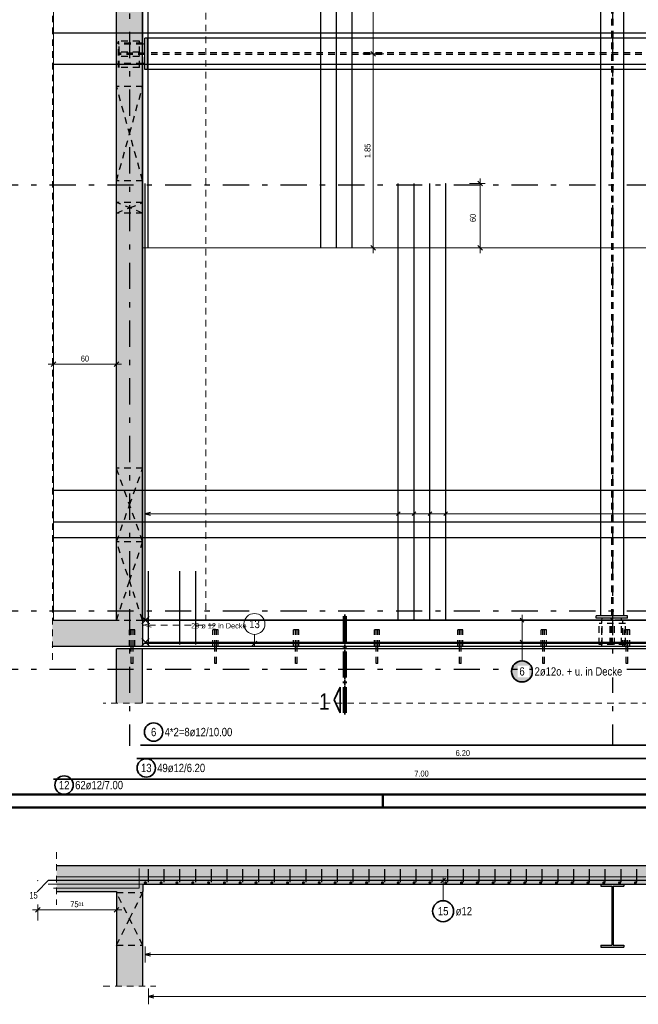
# Model space of a CAD drawing. Header units: millimetres. Extents: x -12 to 115, y -12 to 52.
# Tile 2 of 21: x 4 to 15, y -4 to 15. Entities that reach past the tile are written whole.
import ezdxf

# ---------------------------------------------------------------- set-up
doc = ezdxf.new("R2010")
doc.units = ezdxf.units.MM
doc.linetypes.add('DASHDOTX2', pattern=[2, 1, -0.5, 0, -0.5])
doc.linetypes.add('HIDDEN', pattern=[0.375, 0.25, -0.125])
for name, color, linetype, lineweight in [('Achsen', 7, 'Continuous', 20), ('Bewehrung untere Lage', 7, 'Continuous', 20), ('Geschnittene Kanten', 7, 'Continuous', 20), ('nplo Bewehrung', 7, 'Continuous', 20), ('Schraffuren', 7, 'Continuous', 20)]:
    doc.layers.add(name, color=color, linetype=linetype, lineweight=lineweight)
doc.styles.add('Arial', font='arial.ttf')
doc.styles.add('Arial Narrow', font='ARIALN.TTF')
doc.dimstyles.new('Arch_Strakon_dimstyle', dxfattribs={"dimtxt": 17.5, "dimasz": 1, "dimexe": 1.25, "dimexo": 0.0625, "dimgap": 1, "dimtad": 0, "dimzin": 12, "dimdsep": 46, "dimtxsty": 'Arial Narrow', "dimblk": 'Arrowhead_Tick', "dimsah": 1, "dimcen": 0, "dimse1": 1, "dimse2": 1, "dimclrd": 6, "dimclrt": 3, "dimazin": 0, "dimtfac": 1, "dimtdec": 4, "dimtmove": 0, "dimatfit": 3, "dimldrblk": 'NONE', "dimfxl": 1, "dimtvp": 1, "dimtolj": 1, "dimtzin": 0, "dimlwd": 13, "dimarcsym": 2})

# ---------------------------------------------------------------- blocks, each defined once
blk = doc.blocks.new('Arrowhead_Tick')
at = {"color": 0, "linetype": 'Continuous', "lineweight": -2, "ltscale": 0.5}
for p, q in [((0, 20), (0, -10)), ((-1, 0), (0, 0)), ((10, 0), (0, 0))]:
    blk.add_line(p, q, dxfattribs=at)
at = {"color": 2, "linetype": 'Continuous', "lineweight": 35, "ltscale": 0.5}
blk.add_line((4.4, 4.4), (-4.4, -4.4), dxfattribs=at)
blk = doc.blocks.new('*D14')
at = {"color": 6, "linetype": 'Continuous', "lineweight": 13}
blk.add_line((10.315, 10.677), (10.315, 14.357), dxfattribs=at)
at = {"layer": 'Defpoints', "color": 0}
for p in [(5.962, 14.367), (10.315, 14.367), (9.318, 10.667)]:
    blk.add_point(p, dxfattribs=at)
at = {"color": 6, "lineweight": 13, "xscale": 0.01, "yscale": 0.01, "zscale": 0.01}
for p, rotation in [((10.315, 14.367), 90), ((10.315, 10.667), 270)]:
    blk.add_blockref('Arrowhead_Tick', p, dxfattribs=dict(at, rotation=rotation))
at = {"color": 3, "lineweight": -2, "insert": (10.207, 12.517), "char_height": 0.1125, "attachment_point": 5, "rotation": 90, "style": 'Arial Narrow'}
blk.add_mtext('\\A1;1.85', dxfattribs=at)
blk = doc.blocks.new('_None')
blk = doc.blocks.new('*D15')
at = {"color": 6, "linetype": 'Continuous', "lineweight": 13}
blk.add_line((10.315, 14.377), (10.315, 18.057), dxfattribs=at)
at = {"layer": 'Defpoints', "color": 0}
for p in [(9.318, 18.067), (10.315, 18.067), (5.962, 14.367)]:
    blk.add_point(p, dxfattribs=at)
at = {"color": 6, "lineweight": 13, "xscale": 0.01, "yscale": 0.01, "zscale": 0.01}
for p, rotation in [((10.315, 18.067), 90), ((10.315, 14.367), 270)]:
    blk.add_blockref('Arrowhead_Tick', p, dxfattribs=dict(at, rotation=rotation))
at = {"color": 3, "lineweight": -2, "insert": (10.207, 16.217), "char_height": 0.1125, "attachment_point": 5, "rotation": 90, "style": 'Arial Narrow'}
blk.add_mtext('\\A1;1.85', dxfattribs=at)
blk = doc.blocks.new('*D22')
at = {"layer": 'Bewehrung untere Lage', "color": 6, "linetype": 'Continuous', "lineweight": 13}
blk.add_line((3.933, -1.95), (5.413, -1.95), dxfattribs=at)
at = {"layer": 'Defpoints', "color": 0}
for p in [(3.923, -1.391), (5.423, -1.621), (5.423, -1.95)]:
    blk.add_point(p, dxfattribs=at)
at = {"layer": 'Bewehrung untere Lage', "color": 6, "lineweight": 13, "xscale": 0.01, "yscale": 0.01, "zscale": 0.01, "rotation": 180}
blk.add_blockref('Arrowhead_Tick', (3.923, -1.95), dxfattribs=at)
at = {"layer": 'Bewehrung untere Lage', "color": 6, "lineweight": 13, "xscale": 0.01, "yscale": 0.01, "zscale": 0.01}
blk.add_blockref('Arrowhead_Tick', (5.423, -1.95), dxfattribs=at)
at = {"layer": 'Bewehrung untere Lage', "color": 3, "lineweight": -2, "insert": (4.673, -1.843), "char_height": 0.1125, "attachment_point": 5, "style": 'Arial Narrow'}
blk.add_mtext('\\A1;75{\\A1;\\H.6x;\\S01;}', dxfattribs=at)
blk = doc.blocks.new('*D26')
at = {"layer": 'Bewehrung untere Lage', "color": 6, "linetype": 'Continuous', "lineweight": 13}
blk.add_line((4.232, 8.45), (5.412, 8.45), dxfattribs=at)
at = {"layer": 'Defpoints', "color": 0}
for p in [(5.422, 8.45), (4.222, 6.648), (5.422, 3.567)]:
    blk.add_point(p, dxfattribs=at)
at = {"layer": 'Bewehrung untere Lage', "color": 6, "lineweight": 13, "xscale": 0.01, "yscale": 0.01, "zscale": 0.01}
blk.add_blockref('Arrowhead_Tick', (5.422, 8.45), dxfattribs=at)
at = {"layer": 'Bewehrung untere Lage', "color": 6, "lineweight": 13, "xscale": 0.01, "yscale": 0.01, "zscale": 0.01, "rotation": 180}
blk.add_blockref('Arrowhead_Tick', (4.222, 8.45), dxfattribs=at)
at = {"layer": 'Bewehrung untere Lage', "color": 3, "lineweight": -2, "insert": (4.822, 8.557), "char_height": 0.1125, "attachment_point": 5, "style": 'Arial Narrow'}
blk.add_mtext('\\A1;60', dxfattribs=at)

msp = doc.modelspace()

# ---------------------------------------------------------------- hatches: boundary and pattern name
at = {"lineweight": 25, "true_color": 0xffffff}
msp.add_hatch(color=7, dxfattribs=at).paths.add_polyline_path([(13.37, 2.594667), (13.369866, 2.602344), (13.369464, 2.610013), (13.368795, 2.617663), (13.367859, 2.625285), (13.366658, 2.632869), (13.365192, 2.640407), (13.363465, 2.647889), (13.361478, 2.655307), (13.359232, 2.66265), (13.356732, 2.669911), (13.35398, 2.67708), (13.35098, 2.684149), (13.347735, 2.691108), (13.344248, 2.69795), (13.340526, 2.704667), (13.336571, 2.711249), (13.332388, 2.717689), (13.327984, 2.723979), (13.323362, 2.730112), (13.31853, 2.73608), (13.313492, 2.741875), (13.308255, 2.747491), (13.302825, 2.752921), (13.297209, 2.758158), (13.291413, 2.763196), (13.285446, 2.768029), (13.279313, 2.77265), (13.273022, 2.777055), (13.266582, 2.781237), (13.26, 2.785192), (13.253284, 2.788915), (13.246442, 2.792401), (13.239482, 2.795647), (13.232413, 2.798647), (13.225244, 2.801399), (13.217984, 2.803899), (13.21064, 2.806144), (13.203223, 2.808132), (13.195741, 2.809859), (13.188203, 2.811324), (13.180618, 2.812526), (13.172996, 2.813461), (13.165346, 2.814131), (13.157678, 2.814533), (13.15, 2.814667), (13.142322, 2.814533), (13.134654, 2.814131), (13.127004, 2.813461), (13.119382, 2.812526), (13.111797, 2.811324), (13.104259, 2.809859), (13.096777, 2.808132), (13.08936, 2.806144), (13.082016, 2.803899), (13.074756, 2.801399), (13.067587, 2.798647), (13.060518, 2.795647), (13.053558, 2.792401), (13.046716, 2.788915), (13.04, 2.785192), (13.033418, 2.781237), (13.026978, 2.777055), (13.020687, 2.77265), (13.014554, 2.768029), (13.008587, 2.763196), (13.002791, 2.758158), (12.997175, 2.752921), (12.991745, 2.747491), (12.986508, 2.741875), (12.98147, 2.73608), (12.976638, 2.730112), (12.972016, 2.723979), (12.967612, 2.717689), (12.963429, 2.711249), (12.959474, 2.704667), (12.955752, 2.69795), (12.952265, 2.691108), (12.94902, 2.684149), (12.94602, 2.67708), (12.943268, 2.669911), (12.940768, 2.66265), (12.938522, 2.655307), (12.936535, 2.647889), (12.934808, 2.640407), (12.933342, 2.632869), (12.932141, 2.625285), (12.931205, 2.617663), (12.930536, 2.610013), (12.930134, 2.602344), (12.93, 2.594667), (12.930134, 2.586989), (12.930536, 2.57932), (12.931205, 2.57167), (12.932141, 2.564048), (12.933342, 2.556464), (12.934808, 2.548926), (12.936535, 2.541444), (12.938522, 2.534026), (12.940768, 2.526683), (12.943268, 2.519422), (12.94602, 2.512253), (12.94902, 2.505184), (12.952265, 2.498225), (12.955752, 2.491383), (12.959474, 2.484667), (12.963429, 2.478084), (12.967612, 2.471644), (12.972016, 2.465354), (12.976638, 2.459221), (12.98147, 2.453253), (12.986508, 2.447458), (12.991745, 2.441842), (12.997175, 2.436412), (13.002791, 2.431175), (13.008587, 2.426137), (13.014554, 2.421304), (13.020687, 2.416683), (13.026978, 2.412278), (13.033418, 2.408096), (13.04, 2.404141), (13.046716, 2.400418), (13.053558, 2.396932), (13.060518, 2.393687), (13.067587, 2.390686), (13.074756, 2.387934), (13.082016, 2.385434), (13.08936, 2.383189), (13.096777, 2.381201), (13.104259, 2.379474), (13.111797, 2.378009), (13.119382, 2.376808), (13.127004, 2.375872), (13.134654, 2.375202), (13.142322, 2.374801), (13.15, 2.374667), (13.157678, 2.374801), (13.165346, 2.375202), (13.172996, 2.375872), (13.180618, 2.376808), (13.188203, 2.378009), (13.195741, 2.379474), (13.203223, 2.381201), (13.21064, 2.383189), (13.217984, 2.385434), (13.225244, 2.387934), (13.232413, 2.390686), (13.239482, 2.393687), (13.246442, 2.396932), (13.253284, 2.400418), (13.26, 2.404141), (13.266582, 2.408096), (13.273022, 2.412278), (13.279313, 2.416683), (13.285446, 2.421304), (13.291413, 2.426137), (13.297209, 2.431175), (13.302825, 2.436412), (13.308255, 2.441842), (13.313492, 2.447458), (13.31853, 2.453253), (13.323362, 2.459221), (13.327984, 2.465354), (13.332388, 2.471644), (13.336571, 2.478084), (13.340526, 2.484667), (13.344248, 2.491383), (13.347735, 2.498225), (13.35098, 2.505184), (13.35398, 2.512253), (13.356732, 2.519422), (13.359232, 2.526683), (13.361478, 2.534026), (13.363465, 2.541444), (13.365192, 2.548926), (13.366658, 2.556464), (13.367859, 2.564048), (13.368795, 2.57167), (13.369464, 2.57932)])
at = {"layer": 'Schraffuren', "lineweight": 35, "true_color": 0xd7ffd7}
for points in [[(5.922205, 21.621504), (5.922207, 3.567023), (5.422207, 3.567023), (5.422207, 21.621504)], [(5.922952, 3.567023), (5.922952, 3.067023), (4.202915, 3.067023), (4.202915, 3.567023)], [(5.922205, 3.027004), (5.922205, 2.211936), (5.422205, 2.211936), (5.422205, 3.027004)], [(5.922205, 2.211936), (5.922205, 1.987811), (5.422205, 1.987811), (5.422205, 2.211936)], [(35.616289, -1.601229), (35.616289, -1.101229), (4.283656, -1.101229), (4.283656, -1.601229), (5.923008, -1.601229), (5.923008, -1.461229), (33.073008, -1.461229), (33.073008, -1.601229)], [(5.922263, -1.601229), (5.422263, -1.601229), (5.422263, -3.405844), (5.922263, -3.405844)]]:
    msp.add_hatch(color=254, dxfattribs=at).paths.add_polyline_path(points)
at = {"layer": 'Schraffuren', "lineweight": 35, "true_color": 0x4682b4}
msp.add_hatch(color=145, dxfattribs=at).paths.add_polyline_path([(15.093129, -1.499229), (15.093129, -1.461229), (14.653129, -1.461229), (14.653129, -1.499229), (14.861129, -1.499229), (14.861129, -2.623229), (14.653129, -2.623229), (14.653129, -2.661229), (15.093129, -2.661229), (15.093129, -2.623229), (14.885129, -2.623229), (14.885129, -1.499229)])

# ---------------------------------------------------------------- linework, layer by layer
at = {"color": 3, "linetype": 'DASHDOTX2', "lineweight": 25, "ltscale": 0.5}
for p, q in [((5.673061, 38.984048), (5.673061, 1.174541)), ((14.873061, 38.984048), (14.873061, 1.174541))]:
    msp.add_line(p, q, dxfattribs=at)
at = {"color": 5, "linetype": 'HIDDEN', "lineweight": 18, "ltscale": 0.5}
for p, q in [((4.202915, 2.817023), (4.202915, 37.637023)), ((34.922931, 1.987811), (5.172205, 1.987811)), ((4.283656, -0.851229), (4.283656, -1.851229)), ((5.172263, -3.405844), (6.172263, -3.405844))]:
    msp.add_line(p, q, dxfattribs=at)
at = {"color": 3, "linetype": 'HIDDEN', "lineweight": 25, "ltscale": 0.5}
for p, q in [((14.861072, 3.657023), (14.861072, 37.274357)), ((14.885072, 3.657023), (14.885072, 37.274357)), ((5.922205, 14.567071), (5.422207, 14.567071)), ((5.462207, 14.107055), (5.462207, 14.607055)), ((5.862207, 14.607055), (5.462207, 14.607055)), ((5.922205, 14.553071), (5.462207, 14.553071)), ((5.473061, 14.381571), (5.473061, 14.607055)), ((5.859046, 14.381571), (5.859046, 14.607055)), ((5.862207, 14.107055), (5.862207, 14.607055)), ((5.922952, 14.181071), (5.922952, 14.553071)), ((5.862207, 14.397055), (5.462207, 14.397055)), ((5.962207, 14.381571), (5.462207, 14.381571)), ((5.962207, 14.352571), (5.462207, 14.352571)), ((5.862207, 14.317055), (5.462207, 14.317055)), ((5.473061, 14.352571), (5.473061, 14.381571)), ((5.473061, 14.107055), (5.473061, 14.352571)), ((5.859046, 14.352571), (5.859046, 14.381571)), ((5.859046, 14.107055), (5.859046, 14.352571)), ((32.982952, 14.382571), (6.012207, 14.382571)), ((32.982952, 14.351571), (6.012207, 14.351571)), ((5.922205, 14.167071), (5.422207, 14.167071)), ((5.922205, 14.181071), (5.462207, 14.181071)), ((5.862207, 14.107055), (5.462207, 14.107055)), ((5.422952, 11.945736), (5.422952, 13.745736)), ((5.922205, 13.745736), (5.423061, 13.745736)), ((5.922205, 11.945736), (5.423061, 11.945736)), ((5.422952, 11.331629), (5.422952, 11.531629)), ((5.922205, 11.531629), (5.423061, 11.531629)), ((5.922205, 11.331629), (5.423061, 11.331629)), ((5.422952, 5.067726), (5.422952, 6.467726)), ((5.922205, 6.467726), (5.423061, 6.467726)), ((5.422952, 3.567023), (5.422952, 5.067023)), ((5.922205, 5.067023), (5.422952, 5.067023)), ((5.922205, 5.067726), (5.423061, 5.067726)), ((5.422952, 3.567023), (5.422207, 3.567023)), ((5.922207, 3.567023), (5.422952, 3.567023)), ((14.672207, 3.067023), (14.672207, 3.567023)), ((15.046207, 3.571751), (14.674207, 3.571751)), ((14.674207, 3.107023), (14.674207, 3.567023)), ((14.845707, 3.107023), (14.845707, 3.607023)), ((14.874707, 3.107023), (14.874707, 3.607023)), ((15.046207, 3.107023), (15.046207, 3.567023)), ((15.072207, 3.067023), (15.072207, 3.567023)), ((5.672205, 3.067004), (5.672205, 3.38703)), ((5.676011, 3.38703), (5.672205, 3.38703)), ((5.68685, 3.38703), (5.676011, 3.38703)), ((5.703071, 3.38703), (5.68685, 3.38703)), ((5.722205, 3.38703), (5.703071, 3.38703)), ((5.706205, 3.067004), (5.706205, 3.38703)), ((5.741339, 3.38703), (5.722205, 3.38703)), ((5.738205, 3.067004), (5.738205, 3.38703)), ((5.75756, 3.38703), (5.741339, 3.38703)), ((5.768399, 3.38703), (5.75756, 3.38703)), ((5.772205, 3.38703), (5.768399, 3.38703)), ((5.772205, 3.067004), (5.772205, 3.38703)), ((7.260538, 3.067004), (7.260538, 3.38703)), ((7.264344, 3.38703), (7.260538, 3.38703)), ((7.275183, 3.38703), (7.264344, 3.38703)), ((7.291404, 3.38703), (7.275183, 3.38703)), ((7.310538, 3.38703), (7.291404, 3.38703)), ((7.294538, 3.067004), (7.294538, 3.38703)), ((7.329673, 3.38703), (7.310538, 3.38703)), ((7.326538, 3.067004), (7.326538, 3.38703)), ((7.345894, 3.38703), (7.329673, 3.38703)), ((7.356732, 3.38703), (7.345894, 3.38703)), ((7.360538, 3.38703), (7.356732, 3.38703)), ((7.360538, 3.067004), (7.360538, 3.38703)), ((8.798872, 3.067004), (8.798872, 3.38703)), ((8.802678, 3.38703), (8.798872, 3.38703)), ((8.813516, 3.38703), (8.802678, 3.38703)), ((8.829738, 3.38703), (8.813516, 3.38703)), ((8.848872, 3.38703), (8.829738, 3.38703)), ((8.832872, 3.067004), (8.832872, 3.38703)), ((8.868006, 3.38703), (8.848872, 3.38703)), ((8.864872, 3.067004), (8.864872, 3.38703)), ((8.884227, 3.38703), (8.868006, 3.38703)), ((8.895066, 3.38703), (8.884227, 3.38703)), ((8.898872, 3.38703), (8.895066, 3.38703)), ((8.898872, 3.067004), (8.898872, 3.38703)), ((10.337205, 3.067004), (10.337205, 3.38703)), ((10.341011, 3.38703), (10.337205, 3.38703)), ((10.35185, 3.38703), (10.341011, 3.38703)), ((10.368071, 3.38703), (10.35185, 3.38703)), ((10.387205, 3.38703), (10.368071, 3.38703)), ((10.371205, 3.067004), (10.371205, 3.38703)), ((10.406339, 3.38703), (10.387205, 3.38703)), ((10.403205, 3.067004), (10.403205, 3.38703)), ((10.42256, 3.38703), (10.406339, 3.38703)), ((10.433399, 3.38703), (10.42256, 3.38703)), ((10.437205, 3.38703), (10.433399, 3.38703)), ((10.437205, 3.067004), (10.437205, 3.38703)), ((11.925538, 3.067004), (11.925538, 3.38703)), ((11.929344, 3.38703), (11.925538, 3.38703)), ((11.940183, 3.38703), (11.929344, 3.38703)), ((11.956404, 3.38703), (11.940183, 3.38703)), ((11.975538, 3.38703), (11.956404, 3.38703)), ((11.959538, 3.067004), (11.959538, 3.38703)), ((11.994673, 3.38703), (11.975538, 3.38703)), ((11.991538, 3.067004), (11.991538, 3.38703)), ((12.010894, 3.38703), (11.994673, 3.38703)), ((12.021732, 3.38703), (12.010894, 3.38703)), ((12.025538, 3.38703), (12.021732, 3.38703)), ((12.025538, 3.067004), (12.025538, 3.38703)), ((13.513872, 3.067004), (13.513872, 3.38703)), ((13.517678, 3.38703), (13.513872, 3.38703)), ((13.528516, 3.38703), (13.517678, 3.38703)), ((13.544738, 3.38703), (13.528516, 3.38703)), ((13.563872, 3.38703), (13.544738, 3.38703)), ((13.547872, 3.067004), (13.547872, 3.38703)), ((13.583006, 3.38703), (13.563872, 3.38703)), ((13.579872, 3.067004), (13.579872, 3.38703)), ((13.599227, 3.38703), (13.583006, 3.38703)), ((13.610066, 3.38703), (13.599227, 3.38703)), ((13.613872, 3.38703), (13.610066, 3.38703)), ((13.613872, 3.067004), (13.613872, 3.38703)), ((14.620222, 3.107023), (14.620222, 3.507023)), ((15.120222, 3.507023), (14.620222, 3.507023)), ((14.830222, 3.107023), (14.830222, 3.507023)), ((14.910222, 3.107023), (14.910222, 3.507023)), ((15.102205, 3.067004), (15.102205, 3.38703)), ((15.106011, 3.38703), (15.102205, 3.38703)), ((15.11685, 3.38703), (15.106011, 3.38703)), ((15.133071, 3.38703), (15.11685, 3.38703)), ((15.120222, 3.107023), (15.120222, 3.507023)), ((15.152205, 3.38703), (15.133071, 3.38703)), ((15.136205, 3.067004), (15.136205, 3.38703)), ((15.171339, 3.38703), (15.152205, 3.38703)), ((15.168205, 3.067004), (15.168205, 3.38703)), ((15.18756, 3.38703), (15.171339, 3.38703)), ((15.198399, 3.38703), (15.18756, 3.38703)), ((15.202205, 3.38703), (15.198399, 3.38703)), ((15.202205, 3.067004), (15.202205, 3.38703)), ((5.706205, 2.74703), (5.706205, 3.027004)), ((5.738205, 2.74703), (5.738205, 3.027004)), ((7.294538, 2.74703), (7.294538, 3.027004)), ((7.326538, 2.74703), (7.326538, 3.027004)), ((8.832872, 2.74703), (8.832872, 3.027004)), ((8.864872, 2.74703), (8.864872, 3.027004)), ((10.371205, 2.74703), (10.371205, 3.027004)), ((10.403205, 2.74703), (10.403205, 3.027004)), ((11.959538, 2.74703), (11.959538, 3.027004)), ((11.991538, 2.74703), (11.991538, 3.027004)), ((15.120222, 3.107023), (14.620222, 3.107023)), ((5.707423, 2.74703), (5.706205, 2.74703)), ((5.710891, 2.74703), (5.707423, 2.74703)), ((5.716082, 2.74703), (5.710891, 2.74703)), ((5.722205, 2.74703), (5.716082, 2.74703)), ((5.728328, 2.74703), (5.722205, 2.74703)), ((5.733519, 2.74703), (5.728328, 2.74703)), ((5.736987, 2.74703), (5.733519, 2.74703)), ((5.738205, 2.74703), (5.736987, 2.74703)), ((7.295756, 2.74703), (7.294538, 2.74703)), ((7.299225, 2.74703), (7.295756, 2.74703)), ((7.304415, 2.74703), (7.299225, 2.74703)), ((7.310538, 2.74703), (7.304415, 2.74703)), ((7.316661, 2.74703), (7.310538, 2.74703)), ((7.321852, 2.74703), (7.316661, 2.74703)), ((7.32532, 2.74703), (7.321852, 2.74703)), ((7.326538, 2.74703), (7.32532, 2.74703)), ((8.83409, 2.74703), (8.832872, 2.74703)), ((8.837558, 2.74703), (8.83409, 2.74703)), ((8.842749, 2.74703), (8.837558, 2.74703)), ((8.848872, 2.74703), (8.842749, 2.74703)), ((8.854995, 2.74703), (8.848872, 2.74703)), ((8.860185, 2.74703), (8.854995, 2.74703)), ((8.863654, 2.74703), (8.860185, 2.74703)), ((8.864872, 2.74703), (8.863654, 2.74703)), ((10.372423, 2.74703), (10.371205, 2.74703)), ((10.375891, 2.74703), (10.372423, 2.74703)), ((10.381082, 2.74703), (10.375891, 2.74703)), ((10.387205, 2.74703), (10.381082, 2.74703)), ((10.393328, 2.74703), (10.387205, 2.74703)), ((10.398519, 2.74703), (10.393328, 2.74703)), ((10.401987, 2.74703), (10.398519, 2.74703)), ((10.403205, 2.74703), (10.401987, 2.74703)), ((11.960756, 2.74703), (11.959538, 2.74703)), ((11.964225, 2.74703), (11.960756, 2.74703)), ((11.969415, 2.74703), (11.964225, 2.74703)), ((11.975538, 2.74703), (11.969415, 2.74703)), ((11.981661, 2.74703), (11.975538, 2.74703)), ((11.986852, 2.74703), (11.981661, 2.74703)), ((11.99032, 2.74703), (11.986852, 2.74703)), ((11.991538, 2.74703), (11.99032, 2.74703)), ((5.423117, -1.621229), (5.922263, -1.621229)), ((5.423117, -1.621229), (5.423117, -2.621229)), ((5.423117, -2.621229), (5.922263, -2.621229))]:
    msp.add_line(p, q, dxfattribs=at)
at = {"color": 3, "linetype": 'Continuous', "lineweight": 25}
for p, q in [((14.653051, 3.657023), (14.653051, 36.131981)), ((15.093014, 3.657023), (15.093014, 36.131831)), ((5.922952, 14.553071), (5.922952, 22.121504)), ((5.962207, 14.067055), (5.962207, 14.667055)), ((6.012207, 14.667055), (5.962207, 14.667055)), ((6.012207, 14.067055), (6.012207, 14.667055)), ((32.982952, 14.667055), (6.012207, 14.667055)), ((5.962207, 14.553071), (5.922205, 14.553071)), ((5.962207, 14.181071), (5.922205, 14.181071)), ((5.922952, 3.571751), (5.922952, 14.181071)), ((6.012207, 14.067055), (5.962207, 14.067055)), ((32.982952, 14.067055), (6.012207, 14.067055)), ((14.674207, 3.571751), (5.922952, 3.571751)), ((33.072952, 3.567023), (5.922952, 3.567023)), ((14.560222, 3.607023), (14.560222, 3.657023)), ((15.160222, 3.657023), (14.560222, 3.657023)), ((15.160222, 3.607023), (14.560222, 3.607023)), ((14.674207, 3.567023), (14.674207, 3.607023)), ((15.046207, 3.567023), (15.046207, 3.607023)), ((23.874207, 3.571751), (15.046207, 3.571751)), ((15.160222, 3.607023), (15.160222, 3.657023)), ((5.706205, 3.027004), (5.706205, 3.067004)), ((5.738205, 3.027004), (5.738205, 3.067004)), ((34.293103, 3.027004), (5.922205, 3.027004)), ((33.072952, 3.067004), (5.922952, 3.067004)), ((7.294538, 3.027004), (7.294538, 3.067004)), ((7.326538, 3.027004), (7.326538, 3.067004)), ((8.832872, 3.027004), (8.832872, 3.067004)), ((8.864872, 3.027004), (8.864872, 3.067004)), ((10.371205, 3.027004), (10.371205, 3.067004)), ((10.403205, 3.027004), (10.403205, 3.067004)), ((11.959538, 3.027004), (11.959538, 3.067004)), ((11.991538, 3.027004), (11.991538, 3.067004)), ((13.547872, 3.027004), (13.547872, 3.067004)), ((13.579872, 3.027004), (13.579872, 3.067004)), ((15.136205, 3.027004), (15.136205, 3.067004)), ((15.168205, 3.027004), (15.168205, 3.067004))]:
    msp.add_line(p, q, dxfattribs=at)
at = {"color": 9, "linetype": 'HIDDEN', "lineweight": 0, "ltscale": 0.5}
msp.add_line((7.122952, 22.121504), (7.122952, 3.571751), dxfattribs=at)
at = {"color": 6, "linetype": 'Continuous', "lineweight": 13, "ltscale": 0.5}
for p, q in [((12.15, 11.89248), (12.45, 11.89248)), ((12.35, 10.567052), (12.35, 11.99248)), ((12.25, 10.667052), (12.55, 10.667052))]:
    msp.add_line(p, q, dxfattribs=at)
at = {"color": 2, "linetype": 'Continuous', "lineweight": 35, "ltscale": 0.5}
for p, q in [((12.305806, 11.936674), (12.394194, 11.848286)), ((12.305806, 10.711246), (12.394194, 10.622857))]:
    msp.add_line(p, q, dxfattribs=at)
at = {"color": 9, "linetype": 'Continuous', "lineweight": 0}
msp.add_line((33.072952, 10.667052), (5.922952, 10.667052), dxfattribs=at)
at = {"color": 3, "linetype": 'Continuous', "lineweight": 25, "ltscale": 0.5}
for p, q in [((6.047007, 3.501271), (5.905586, 3.642692)), ((6.047007, 3.642692), (5.905586, 3.501271)), ((5.976297, 3.571982), (25.976297, 3.571982)), ((13.114645, 3.607337), (13.185355, 3.536626)), ((6.047007, 3.082968), (5.905586, 3.22439)), ((6.047007, 3.22439), (5.905586, 3.082968)), ((5.976297, 3.153679), (25.976297, 3.153679)), ((13.114645, 3.189034), (13.185355, 3.118324))]:
    msp.add_line(p, q, dxfattribs=at)
at = {"color": 1, "linetype": 'Continuous', "lineweight": 70}
for p, q in [((9.789307, 3.647711), (9.759302, 3.647711)), ((9.759302, 3.647711), (9.759302, 3.152716)), ((9.789307, 3.152716), (9.789307, 3.647711)), ((9.759302, 3.152716), (9.789307, 3.152716)), ((9.789307, 3.077715), (9.759302, 3.077715)), ((9.759302, 3.077715), (9.759302, 3.047711)), ((9.759302, 3.047711), (9.789307, 3.047711)), ((9.789307, 3.047711), (9.789307, 3.077715)), ((9.789307, 2.972712), (9.759302, 2.972712)), ((9.759302, 2.972712), (9.759302, 2.477717)), ((9.789307, 2.477717), (9.789307, 2.972712)), ((9.759302, 2.477717), (9.789307, 2.477717)), ((9.789307, 2.402716), (9.759302, 2.402716)), ((9.759302, 2.402716), (9.759302, 2.372709)), ((9.759302, 2.372709), (9.789307, 2.372709)), ((9.789307, 2.297711), (9.759302, 2.297711)), ((9.759302, 2.297711), (9.759302, 1.802715)), ((9.789307, 2.372709), (9.789307, 2.402716)), ((9.789307, 1.802715), (9.789307, 2.297711)), ((9.759302, 1.802715), (9.789307, 1.802715))]:
    msp.add_line(p, q, dxfattribs=at)
at = {"color": 5, "linetype": 'Continuous', "lineweight": 18, "ltscale": 0.5}
for p, q in [((13, 3.571982), (13.3, 3.571982)), ((13.15, 3.053679), (13.15, 3.671982)), ((13, 3.153679), (13.3, 3.153679)), ((13.15, 2.794667), (13.15, 3.053679))]:
    msp.add_line(p, q, dxfattribs=at)
at = {"color": 2, "linetype": 'Continuous', "lineweight": 35}
for p, q in [((9.684302, 2.297711), (9.571802, 2.050207)), ((9.684302, 1.802715), (9.684302, 2.297711)), ((9.571802, 2.050207), (9.684302, 1.802715))]:
    msp.add_line(p, q, dxfattribs=at)
at = {"color": 4, "linetype": 'Continuous', "lineweight": 50}
for p, q in [((1, 0.25), (59.2, 0.25)), ((0, 0), (59.45, 0))]:
    msp.add_line(p, q, dxfattribs=at)
at = {"color": 4, "linetype": 'Continuous', "lineweight": 50, "ltscale": 0.2}
msp.add_line((10.5, 0), (10.5, 0.25), dxfattribs=at)
at = {"color": 9, "linetype": 'Continuous', "lineweight": 0}
for centre in [(5.962207, 14.367055), (11.696171, 11.89248), (9.317696, 10.667052), (4.202915, 3.067023)]:
    msp.add_circle(centre, 0.00222, dxfattribs=at)
at = {"color": 2, "linetype": 'Continuous', "lineweight": 35, "ltscale": 0.5}
msp.add_circle((13.15, 2.594667), 0.2, dxfattribs=at)
at = {"layer": 'Achsen', "color": 3, "linetype": 'HIDDEN', "lineweight": 25, "ltscale": 0.5}
for p, q in [((5.922205, 11.948818), (5.423061, 13.745736)), ((5.673061, 12.845736), (5.922205, 13.742654)), ((5.423061, 11.945736), (5.673061, 12.845736)), ((5.922205, 11.331971), (5.423061, 11.531629)), ((5.673061, 11.431629), (5.922205, 11.531286)), ((5.423061, 11.331629), (5.673061, 11.431629)), ((5.922205, 5.070123), (5.423061, 6.467726)), ((5.673061, 5.767726), (5.922205, 6.465329)), ((5.423061, 5.067726), (5.673061, 5.767726)), ((5.922205, 3.569264), (5.422952, 5.067023)), ((5.672952, 4.317023), (5.922205, 5.064782)), ((5.422952, 3.567023), (5.672952, 4.317023)), ((5.922263, -2.619519), (5.423117, -1.621229)), ((5.673117, -2.121229), (5.922263, -1.622938)), ((5.423117, -2.621229), (5.673117, -2.121229))]:
    msp.add_line(p, q, dxfattribs=at)
at = {"layer": 'Achsen', "color": 3, "linetype": 'Continuous', "lineweight": 25}
for p, q in [((5.922205, 13.742654), (5.923061, 13.745736)), ((5.923061, 11.945736), (5.922205, 11.948818)), ((5.922205, 11.531286), (5.923061, 11.531629)), ((5.923061, 11.331629), (5.922205, 11.331971)), ((5.922205, 6.465329), (5.923061, 6.467726)), ((5.923061, 5.067726), (5.922205, 5.070123)), ((5.922205, 5.064782), (5.922952, 5.067023)), ((5.922952, 3.567023), (5.922205, 3.569264)), ((5.922263, -1.622938), (5.923117, -1.621229)), ((5.923117, -2.621229), (5.922263, -2.619519))]:
    msp.add_line(p, q, dxfattribs=at)
at = {"layer": 'Achsen', "color": 3, "linetype": 'DASHDOTX2', "lineweight": 25, "ltscale": 0.5}
for p, q in [((3.049386, 11.867023), (35.52926, 11.867023)), ((3.049386, 3.747023), (35.52926, 3.747023)), ((3.049386, 2.637023), (35.52926, 2.637023))]:
    msp.add_line(p, q, dxfattribs=at)
at = {"layer": 'Bewehrung untere Lage', "color": 9, "linetype": 'HIDDEN', "lineweight": 0, "ltscale": 0.5}
for p, q in [((7.122951, 22.121504), (7.122951, 3.571751)), ((5.93556, 3.478543), (6.08556, 3.518736)), ((7.294657, 3.478543), (5.93556, 3.478543)), ((6.08556, 3.438351), (5.93556, 3.478543))]:
    msp.add_line(p, q, dxfattribs=at)
at = {"layer": 'Bewehrung untere Lage', "color": 9, "linetype": 'Continuous', "lineweight": 0}
for p, q in [((4.222205, 3.567023), (4.222205, 21.621504)), ((5.85377, -1.159777), (5.85377, -1.533381)), ((4.122263, -1.461229), (34.373008, -1.461229)), ((5.85377, -1.533381), (4.223495, -1.533381))]:
    msp.add_line(p, q, dxfattribs=at)
at = {"layer": 'Bewehrung untere Lage', "color": 3, "linetype": 'Continuous', "lineweight": 25, "ltscale": 0.5}
for p, q in [((6.024207, 10.667052), (6.024207, 18.067052)), ((9.317696, 10.667052), (9.317696, 18.067052)), ((9.617104, 10.667052), (9.617104, 18.067052)), ((9.916512, 10.667052), (9.916512, 18.067052)), ((18.222205, 14.760852), (4.222205, 14.760852)), ((18.222205, 14.159672), (4.222205, 14.159672)), ((5.972952, 3.591751), (5.972952, 11.89248)), ((10.792505, 3.591751), (10.792505, 11.89248)), ((11.093727, 3.591751), (11.093727, 11.89248)), ((11.394949, 3.591751), (11.394949, 11.89248)), ((11.696171, 3.591751), (11.696171, 11.89248)), ((18.222205, 6.043743), (4.222205, 6.043743)), ((10.82786, 5.635355), (10.757149, 5.564645)), ((11.129082, 5.635355), (11.058371, 5.564645)), ((11.430304, 5.635355), (11.359593, 5.564645)), ((11.731526, 5.635355), (11.660815, 5.564645)), ((18.222205, 5.442563), (4.222205, 5.442563)), ((6.072952, 5.626795), (5.972952, 5.6)), ((5.972952, 5.6), (6.072952, 5.573205)), ((18.222205, 5.141973), (4.222205, 5.141973)), ((6.032952, 3.107004), (6.032952, 4.507004)), ((6.633214, 3.107004), (6.633214, 4.507004)), ((6.933346, 3.107004), (6.933346, 4.507004)), ((6.033008, -1.421229), (6.033008, -1.171229)), ((6.333139, -1.421229), (6.333139, -1.171229)), ((6.63327, -1.421229), (6.63327, -1.171229)), ((6.933402, -1.421229), (6.933402, -1.171229)), ((7.233533, -1.421229), (7.233533, -1.171229)), ((7.533664, -1.421229), (7.533664, -1.171229)), ((7.833795, -1.421229), (7.833795, -1.171229)), ((8.133926, -1.421229), (8.133926, -1.171229)), ((8.434057, -1.421229), (8.434057, -1.171229)), ((8.734188, -1.421229), (8.734188, -1.171229)), ((9.034319, -1.421229), (9.034319, -1.171229)), ((9.33445, -1.421229), (9.33445, -1.171229)), ((9.634582, -1.421229), (9.634582, -1.171229)), ((9.934713, -1.421229), (9.934713, -1.171229)), ((10.234844, -1.421229), (10.234844, -1.171229)), ((10.534975, -1.421229), (10.534975, -1.171229)), ((10.835106, -1.421229), (10.835106, -1.171229)), ((11.135237, -1.421229), (11.135237, -1.171229)), ((11.435368, -1.421229), (11.435368, -1.171229)), ((11.735499, -1.421229), (11.735499, -1.171229)), ((12.03563, -1.421229), (12.03563, -1.171229)), ((12.335761, -1.421229), (12.335761, -1.171229)), ((12.635893, -1.421229), (12.635893, -1.171229)), ((12.936024, -1.421229), (12.936024, -1.171229)), ((13.236155, -1.421229), (13.236155, -1.171229)), ((13.536286, -1.421229), (13.536286, -1.171229)), ((13.836417, -1.421229), (13.836417, -1.171229)), ((14.136548, -1.421229), (14.136548, -1.171229)), ((14.436679, -1.421229), (14.436679, -1.171229)), ((14.73681, -1.421229), (14.73681, -1.171229)), ((15.036941, -1.421229), (15.036941, -1.171229)), ((15.337072, -1.421229), (15.337072, -1.171229)), ((18.122263, -1.391229), (4.122263, -1.391229)), ((11.690783, -1.347035), (11.602395, -1.435423)), ((6.073008, -2.773205), (5.973008, -2.8)), ((5.973008, -2.8), (6.073008, -2.826795)), ((6.133008, -3.573205), (6.033008, -3.6)), ((6.033008, -3.6), (6.133008, -3.626795))]:
    msp.add_line(p, q, dxfattribs=at)
at = {"layer": 'Bewehrung untere Lage', "color": 5, "linetype": 'Continuous', "lineweight": 18, "ltscale": 0.5}
for p, q in [((5.972952, 5.75), (5.972952, 5.45)), ((10.792505, 5.75), (10.792505, 5.45)), ((11.093727, 5.75), (11.093727, 5.45)), ((11.394949, 5.75), (11.394949, 5.45)), ((11.696171, 5.75), (11.696171, 5.45)), ((5.972952, 5.6), (33.082934, 5.6)), ((11.646589, -1.775075), (11.646589, -1.341229)), ((5.973008, -2.65), (5.973008, -2.95)), ((5.973008, -2.8), (33.08299, -2.8)), ((6.033008, -3.45), (6.033008, -3.75)), ((33.044808, -3.6), (6.033008, -3.6))]:
    msp.add_line(p, q, dxfattribs=at)
at = {"layer": 'Bewehrung untere Lage', "color": 9, "linetype": 'Continuous', "lineweight": 0, "ltscale": 0.5}
for p, q in [((8.052585, 3.299471), (8.052582, 3.076976)), ((18.362953, 3.126832), (5.962953, 3.127005)), ((8.008388, 3.082782), (8.096777, 3.171169))]:
    msp.add_line(p, q, dxfattribs=at)
at = {"layer": 'Bewehrung untere Lage', "color": 2, "linetype": 'Continuous', "lineweight": 35, "ltscale": 0.5}
for p, q in [((5.878426, 1.190822), (25.878426, 1.190822)), ((18.209147, 0.932096), (5.809147, 0.932269)), ((4.222205, 0.541798), (18.222205, 0.541798)), ((4.122263, -1.391229), (3.910131, -1.603361))]:
    msp.add_line(p, q, dxfattribs=at)
at = {"layer": 'Bewehrung untere Lage', "color": 9, "linetype": 'Continuous', "lineweight": 0}
for centre in [(4.222205, 6.647748), (3.923008, -1.391229)]:
    msp.add_circle(centre, 0.00222, dxfattribs=at)
at = {"layer": 'Bewehrung untere Lage', "color": 9, "linetype": 'Continuous', "lineweight": 0, "ltscale": 0.5}
msp.add_circle((8.052588, 3.499471), 0.2, dxfattribs=at)
at = {"layer": 'Bewehrung untere Lage', "color": 2, "linetype": 'Continuous', "lineweight": 35, "ltscale": 0.5}
for centre, radius in [((6.130775, 1.439378), 0.175), ((5.989781, 0.754999), 0.175), ((4.425805, 0.428404), 0.175), ((11.646589, -1.975075), 0.2)]:
    msp.add_circle(centre, radius, dxfattribs=at)
at = {"layer": 'Bewehrung untere Lage', "color": 4, "linetype": 'Continuous', "lineweight": 50, "ltscale": 0.5}
for centre, radius in [((5.973008, -1.433328), 0.01), ((5.973008, -1.433328), 0.01), ((5.973008, -1.433328), 0.009), ((5.973008, -1.433328), 0.007), ((5.973008, -1.433328), 0.005), ((5.973008, -1.433328), 0.003), ((5.973008, -1.433328), 0.001), ((6.27423, -1.433328), 0.01), ((6.27423, -1.433328), 0.01), ((6.27423, -1.433328), 0.009), ((6.27423, -1.433328), 0.007), ((6.27423, -1.433328), 0.005), ((6.27423, -1.433328), 0.003), ((6.27423, -1.433328), 0.001), ((6.575452, -1.433328), 0.01), ((6.575452, -1.433328), 0.01), ((6.575452, -1.433328), 0.009), ((6.575452, -1.433328), 0.007), ((6.575452, -1.433328), 0.005), ((6.575452, -1.433328), 0.003), ((6.575452, -1.433328), 0.001), ((6.876674, -1.433328), 0.01), ((6.876674, -1.433328), 0.01), ((6.876674, -1.433328), 0.009), ((6.876674, -1.433328), 0.007), ((6.876674, -1.433328), 0.005), ((6.876674, -1.433328), 0.003), ((6.876674, -1.433328), 0.001), ((7.177896, -1.433328), 0.01), ((7.177896, -1.433328), 0.01), ((7.177896, -1.433328), 0.009), ((7.177896, -1.433328), 0.007), ((7.177896, -1.433328), 0.005), ((7.177896, -1.433328), 0.003), ((7.177896, -1.433328), 0.001), ((7.479118, -1.433328), 0.01), ((7.479118, -1.433328), 0.01), ((7.479118, -1.433328), 0.009), ((7.479118, -1.433328), 0.007), ((7.479118, -1.433328), 0.005), ((7.479118, -1.433328), 0.003), ((7.479118, -1.433328), 0.001), ((7.78034, -1.433328), 0.01), ((7.78034, -1.433328), 0.01), ((7.78034, -1.433328), 0.009), ((7.78034, -1.433328), 0.007), ((7.78034, -1.433328), 0.005), ((7.78034, -1.433328), 0.003), ((7.78034, -1.433328), 0.001), ((8.081562, -1.433328), 0.01), ((8.081562, -1.433328), 0.01), ((8.081562, -1.433328), 0.009), ((8.081562, -1.433328), 0.007), ((8.081562, -1.433328), 0.005), ((8.081562, -1.433328), 0.003), ((8.081562, -1.433328), 0.001), ((8.382784, -1.433328), 0.01), ((8.382784, -1.433328), 0.01), ((8.382784, -1.433328), 0.009), ((8.382784, -1.433328), 0.007), ((8.382784, -1.433328), 0.005), ((8.382784, -1.433328), 0.003), ((8.382784, -1.433328), 0.001), ((8.684006, -1.433328), 0.01), ((8.684006, -1.433328), 0.01), ((8.684006, -1.433328), 0.009), ((8.684006, -1.433328), 0.007), ((8.684006, -1.433328), 0.005), ((8.684006, -1.433328), 0.003), ((8.684006, -1.433328), 0.001), ((8.985229, -1.433328), 0.01), ((8.985229, -1.433328), 0.01), ((8.985229, -1.433328), 0.009), ((8.985229, -1.433328), 0.007), ((8.985229, -1.433328), 0.005), ((8.985229, -1.433328), 0.003), ((8.985229, -1.433328), 0.001), ((9.286451, -1.433328), 0.01), ((9.286451, -1.433328), 0.01), ((9.286451, -1.433328), 0.009), ((9.286451, -1.433328), 0.007), ((9.286451, -1.433328), 0.005), ((9.286451, -1.433328), 0.003), ((9.286451, -1.433328), 0.001), ((9.587673, -1.433328), 0.01), ((9.587673, -1.433328), 0.01), ((9.587673, -1.433328), 0.009), ((9.587673, -1.433328), 0.007), ((9.587673, -1.433328), 0.005), ((9.587673, -1.433328), 0.003), ((9.587673, -1.433328), 0.001), ((9.888895, -1.433328), 0.01), ((9.888895, -1.433328), 0.01), ((9.888895, -1.433328), 0.009), ((9.888895, -1.433328), 0.007), ((9.888895, -1.433328), 0.005), ((9.888895, -1.433328), 0.003), ((9.888895, -1.433328), 0.001), ((10.190117, -1.433328), 0.01), ((10.190117, -1.433328), 0.01), ((10.190117, -1.433328), 0.009), ((10.190117, -1.433328), 0.007), ((10.190117, -1.433328), 0.005), ((10.190117, -1.433328), 0.003), ((10.190117, -1.433328), 0.001), ((10.491339, -1.433328), 0.01), ((10.491339, -1.433328), 0.01), ((10.491339, -1.433328), 0.009), ((10.491339, -1.433328), 0.007), ((10.491339, -1.433328), 0.005), ((10.491339, -1.433328), 0.003), ((10.491339, -1.433328), 0.001), ((10.792561, -1.433328), 0.01), ((10.792561, -1.433328), 0.01), ((10.792561, -1.433328), 0.009), ((10.792561, -1.433328), 0.007), ((10.792561, -1.433328), 0.005), ((10.792561, -1.433328), 0.003), ((10.792561, -1.433328), 0.001), ((11.093783, -1.433328), 0.01), ((11.093783, -1.433328), 0.01), ((11.093783, -1.433328), 0.009), ((11.093783, -1.433328), 0.007), ((11.093783, -1.433328), 0.005), ((11.093783, -1.433328), 0.003), ((11.093783, -1.433328), 0.001), ((11.395005, -1.433328), 0.01), ((11.395005, -1.433328), 0.01), ((11.395005, -1.433328), 0.009), ((11.395005, -1.433328), 0.007), ((11.395005, -1.433328), 0.005), ((11.395005, -1.433328), 0.003), ((11.395005, -1.433328), 0.001), ((11.696227, -1.433328), 0.01), ((11.696227, -1.433328), 0.01), ((11.696227, -1.433328), 0.009), ((11.696227, -1.433328), 0.007), ((11.696227, -1.433328), 0.005), ((11.696227, -1.433328), 0.003), ((11.696227, -1.433328), 0.001), ((11.997449, -1.433328), 0.01), ((11.997449, -1.433328), 0.01), ((11.997449, -1.433328), 0.009), ((11.997449, -1.433328), 0.007), ((11.997449, -1.433328), 0.005), ((11.997449, -1.433328), 0.003), ((11.997449, -1.433328), 0.001), ((12.298671, -1.433328), 0.01), ((12.298671, -1.433328), 0.01), ((12.298671, -1.433328), 0.009), ((12.298671, -1.433328), 0.007), ((12.298671, -1.433328), 0.005), ((12.298671, -1.433328), 0.003), ((12.298671, -1.433328), 0.001), ((12.599893, -1.433328), 0.01), ((12.599893, -1.433328), 0.01), ((12.599893, -1.433328), 0.009), ((12.599893, -1.433328), 0.007), ((12.599893, -1.433328), 0.005), ((12.599893, -1.433328), 0.003), ((12.599893, -1.433328), 0.001), ((12.901115, -1.433328), 0.01), ((12.901115, -1.433328), 0.01), ((12.901115, -1.433328), 0.009), ((12.901115, -1.433328), 0.007), ((12.901115, -1.433328), 0.005), ((12.901115, -1.433328), 0.003), ((12.901115, -1.433328), 0.001), ((13.202337, -1.433328), 0.01), ((13.202337, -1.433328), 0.01), ((13.202337, -1.433328), 0.009), ((13.202337, -1.433328), 0.007), ((13.202337, -1.433328), 0.005), ((13.202337, -1.433328), 0.003), ((13.202337, -1.433328), 0.001), ((13.503559, -1.433328), 0.01), ((13.503559, -1.433328), 0.01), ((13.503559, -1.433328), 0.009), ((13.503559, -1.433328), 0.007), ((13.503559, -1.433328), 0.005), ((13.503559, -1.433328), 0.003), ((13.503559, -1.433328), 0.001), ((13.804781, -1.433328), 0.01), ((13.804781, -1.433328), 0.01), ((13.804781, -1.433328), 0.009), ((13.804781, -1.433328), 0.007), ((13.804781, -1.433328), 0.005), ((13.804781, -1.433328), 0.003), ((13.804781, -1.433328), 0.001), ((14.106003, -1.433328), 0.01), ((14.106003, -1.433328), 0.01), ((14.106003, -1.433328), 0.009), ((14.106003, -1.433328), 0.007), ((14.106003, -1.433328), 0.005), ((14.106003, -1.433328), 0.003), ((14.106003, -1.433328), 0.001), ((14.407225, -1.433328), 0.01), ((14.407225, -1.433328), 0.01), ((14.407225, -1.433328), 0.009), ((14.407225, -1.433328), 0.007), ((14.407225, -1.433328), 0.005), ((14.407225, -1.433328), 0.003), ((14.407225, -1.433328), 0.001), ((14.708447, -1.433328), 0.01), ((14.708447, -1.433328), 0.01), ((14.708447, -1.433328), 0.009), ((14.708447, -1.433328), 0.007), ((14.708447, -1.433328), 0.005), ((14.708447, -1.433328), 0.003), ((14.708447, -1.433328), 0.001), ((15.009669, -1.433328), 0.01), ((15.009669, -1.433328), 0.01), ((15.009669, -1.433328), 0.009), ((15.009669, -1.433328), 0.007), ((15.009669, -1.433328), 0.005), ((15.009669, -1.433328), 0.003), ((15.009669, -1.433328), 0.001), ((15.310891, -1.433328), 0.01), ((15.310891, -1.433328), 0.01), ((15.310891, -1.433328), 0.009), ((15.310891, -1.433328), 0.007), ((15.310891, -1.433328), 0.005), ((15.310891, -1.433328), 0.003), ((15.310891, -1.433328), 0.001)]:
    msp.add_circle(centre, radius, dxfattribs=at)
at = {"layer": 'Geschnittene Kanten', "color": 3, "linetype": 'Continuous', "lineweight": 25}
for p, q in [((5.422205, 3.567023), (5.422205, 21.621504)), ((5.922205, 3.567023), (5.922205, 21.621504)), ((5.422207, 3.567023), (4.202915, 3.567023)), ((5.922952, 3.567023), (5.922207, 3.567023)), ((5.922952, 3.067023), (5.922952, 3.567023)), ((5.922952, 3.067004), (4.202915, 3.067004)), ((5.422205, 2.211936), (5.422205, 3.027004)), ((5.922205, 3.027004), (5.422205, 3.027004)), ((5.922205, 2.211936), (5.922205, 3.027004)), ((5.422205, 1.987811), (5.422205, 2.211936)), ((5.922205, 1.987811), (5.922205, 2.211936)), ((4.283656, -1.101229), (35.616289, -1.101229)), ((5.923008, -1.461229), (14.653129, -1.461229)), ((5.923008, -1.461229), (5.923008, -1.601229)), ((14.653129, -1.461229), (15.093129, -1.461229)), ((14.653129, -1.461229), (14.653129, -1.499229)), ((14.653129, -1.499229), (14.861129, -1.499229)), ((14.861129, -1.499229), (14.861129, -2.623229)), ((14.885129, -1.499229), (15.093129, -1.499229)), ((14.885129, -1.499229), (14.885129, -2.623229)), ((15.093129, -1.461229), (23.852263, -1.461229)), ((15.093129, -1.461229), (15.093129, -1.499229)), ((4.283656, -1.601229), (5.422263, -1.601229)), ((5.422263, -1.601229), (5.422263, -3.405844)), ((5.922263, -1.601229), (5.923008, -1.601229)), ((5.922263, -1.601229), (5.922263, -3.405844)), ((14.653129, -2.623229), (14.861129, -2.623229)), ((14.653129, -2.623229), (14.653129, -2.661229)), ((14.885129, -2.623229), (15.093129, -2.623229)), ((15.093129, -2.623229), (15.093129, -2.661229)), ((14.653129, -2.661229), (15.093129, -2.661229))]:
    msp.add_line(p, q, dxfattribs=at)
at = {"layer": 'nplo Bewehrung', "color": 9, "linetype": 'Continuous', "lineweight": 0, "ltscale": 0.5}
msp.add_line((4.283656, -1.321559), (18.222261, -1.321559), dxfattribs=at)

# ---------------------------------------------------------------- texts
at = {"color": 3, "lineweight": 25, "style": 'Arial Narrow'}
msp.add_text('60', height=0.1125, rotation=90, dxfattribs=at).set_placement((12.269691, 11.160408))
at = {"color": 1, "lineweight": 70, "style": 'Arial Narrow'}
msp.add_text('1', height=0.315, dxfattribs=at).set_placement((9.283069, 1.864577))
at = {"layer": 'Bewehrung untere Lage', "color": 9, "lineweight": 0, "style": 'Arial'}
msp.add_text('29 ø 12 in Decke', height=0.1, dxfattribs=at).set_placement((6.845799, 3.414423))
at = {"layer": 'Bewehrung untere Lage', "color": 9, "lineweight": 0, "insert": (7.953363, 3.578221), "char_height": 0.1575, "attachment_point": 1, "line_spacing_factor": 0.9, "style": 'Arial Narrow'}
msp.add_mtext('13', dxfattribs=at)
at = {"layer": 'Bewehrung untere Lage', "color": 2, "lineweight": 35, "attachment_point": 1, "line_spacing_factor": 0.9, "style": 'Arial Narrow'}
for s, insert, char_height in [('6', (6.081162, 1.518128), 0.1575), ('4*2=8ø12/10.00', (6.340775, 1.518128), 0.1575), ('13', (5.890556, 0.833749), 0.1575), ('49ø12/6.20', (6.199781, 0.833749), 0.1575), ('12', (4.32658, 0.507154), 0.1575), ('62ø12/7.00', (4.635805, 0.507154), 0.1575), ('15', (3.762631, -1.609611), 0.125), ('15', (11.547364, -1.896325), 0.1575), ('ø12', (11.886589, -1.896325), 0.1575)]:
    msp.add_mtext(s, dxfattribs=dict(at, insert=insert, char_height=char_height))
at = {"layer": 'Bewehrung untere Lage', "color": 3, "lineweight": 25, "insert": (11.8854, 1.094684), "char_height": 0.1125, "attachment_point": 1, "rotation": 359.9992023, "line_spacing_factor": 0.9, "style": 'Arial Narrow'}
msp.add_mtext('6.20', dxfattribs=at)
at = {"layer": 'Bewehrung untere Lage', "color": 3, "lineweight": 25, "insert": (11.098455, 0.704298), "char_height": 0.1125, "attachment_point": 1, "line_spacing_factor": 0.9, "style": 'Arial Narrow'}
msp.add_mtext('7.00', dxfattribs=at)

# ---------------------------------------------------------------- dimensions: what is measured, and where the dimension line sits
at = {"lineweight": -2}
for base, p1, p2, picture, middle in [((10.314617, 18.067052), (5.962207, 14.367055), (9.317696, 18.067052), '*D15', (10.314617, 16.217053)), ((10.314617, 14.367055), (9.317696, 10.667052), (5.962207, 14.367055), '*D14', (10.314617, 12.517053))]:
    dim = msp.add_linear_dim(base=base, p1=p1, p2=p2, angle=90, text='1.85', dimstyle='Arch_Strakon_dimstyle', override={"dimscale": 0.01, "dimtxt": 11.25, "dimasz": 1, "dimgap": 5, "dimtad": 1, "dimjust": 0, "dimtih": 0, "dimtoh": 0, "dimdec": 4, "dimdsep": 46, "dimtxsty": 'Arial Narrow', "dimclrd": 6, "dimclrt": 3, "dimtix": 1, "dimtofl": 255, "dimtmove": 0, "dimatfit": 2, "dimfxl": 0, "dimfxlon": 0, "dimtvp": 44.444444, "dimlwd": 13}, dxfattribs=at)
    dim.commit()
    dim.dimension.update_dxf_attribs({"geometry": picture, "text_midpoint": middle, "dimtype": 160})
at = {"layer": 'Bewehrung untere Lage', "lineweight": -2}
for base, p1, p2, text, picture, middle in [((5.422205, 8.45), (4.222205, 6.647748), (5.422205, 3.567023), '60', '*D26', (4.822205, 8.45)), ((5.423117, -1.95), (3.923008, -1.391229), (5.423117, -1.621229), '75{\\A1;\\H.6x;\\S01;}', '*D22', (4.673063, -1.95))]:
    dim = msp.add_linear_dim(base=base, p1=p1, p2=p2, text=text, dimstyle='Arch_Strakon_dimstyle', override={"dimscale": 0.01, "dimtxt": 11.25, "dimasz": 1, "dimgap": 5, "dimtad": 1, "dimjust": 0, "dimtih": 0, "dimtoh": 0, "dimdec": 4, "dimdsep": 46, "dimtxsty": 'Arial Narrow', "dimclrd": 6, "dimclrt": 3, "dimtix": 1, "dimtofl": 255, "dimtmove": 0, "dimatfit": 2, "dimfxl": 0, "dimfxlon": 0, "dimtvp": 44.444444, "dimlwd": 13}, dxfattribs=at)
    dim.commit()
    dim.dimension.update_dxf_attribs({"geometry": picture, "text_midpoint": middle, "dimtype": 160})

# ---------------------------------------------------------------- next in the draw order: texts
at = {"color": 2, "lineweight": 35, "char_height": 0.1575, "attachment_point": 1, "line_spacing_factor": 0.9, "style": 'Arial Narrow', "bg_fill": 3, "box_fill_scale": 1.2, "bg_fill_color": 256, "bg_fill_true_color": 13158600, "bg_fill_transparency": 0}
for s, insert in [('6', (13.100388, 2.673417)), ('2ø12o. + u. in Decke', (13.39, 2.673417))]:
    msp.add_mtext(s, dxfattribs=dict(at, insert=insert))

# ---------------------------------------------------------------- next in the draw order: linework, layer by layer
at = {"color": 3, "linetype": 'HIDDEN', "lineweight": 25, "ltscale": 0.5}
for p, q in [((13.547872, 2.74703), (13.547872, 3.027004)), ((13.579872, 2.74703), (13.579872, 3.027004)), ((15.136205, 2.74703), (15.136205, 3.027004)), ((15.168205, 2.74703), (15.168205, 3.027004)), ((13.54909, 2.74703), (13.547872, 2.74703)), ((13.552558, 2.74703), (13.54909, 2.74703)), ((13.557749, 2.74703), (13.552558, 2.74703)), ((13.563872, 2.74703), (13.557749, 2.74703)), ((13.569995, 2.74703), (13.563872, 2.74703)), ((13.575185, 2.74703), (13.569995, 2.74703)), ((13.578654, 2.74703), (13.575185, 2.74703)), ((13.579872, 2.74703), (13.578654, 2.74703)), ((15.137423, 2.74703), (15.136205, 2.74703)), ((15.140891, 2.74703), (15.137423, 2.74703)), ((15.146082, 2.74703), (15.140891, 2.74703)), ((15.152205, 2.74703), (15.146082, 2.74703)), ((15.158328, 2.74703), (15.152205, 2.74703)), ((15.163519, 2.74703), (15.158328, 2.74703)), ((15.166987, 2.74703), (15.163519, 2.74703)), ((15.168205, 2.74703), (15.166987, 2.74703))]:
    msp.add_line(p, q, dxfattribs=at)

doc.saveas('drawing.dxf')
